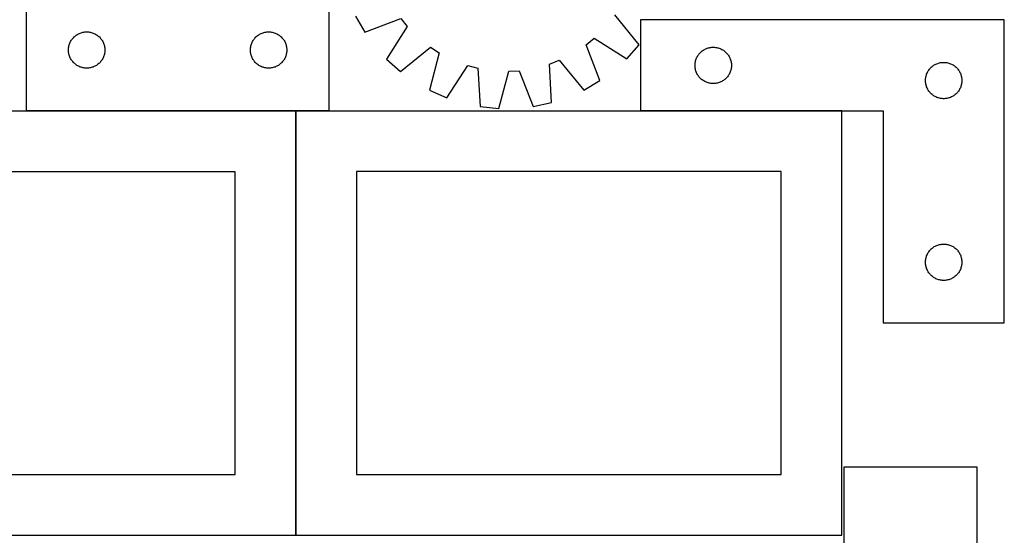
# Model space of a CAD drawing. Header units: millimetres. Extents: x 7 to 1493, y 7 to 2993.
# Tile 7 of 13: x 681 to 1493, y 1763 to 2188. Entities that reach past the tile are written whole.
import ezdxf

# ---------------------------------------------------------------- set-up
doc = ezdxf.new("R2010")
doc.units = ezdxf.units.MM
doc.layers.add('COMMON', color=5, linetype='CONTINUOUS', true_color=0x0000ff)
doc.layers.add('CUT', color=7, linetype='CONTINUOUS', true_color=0x000000)

msp = doc.modelspace()

# ---------------------------------------------------------------- linework, layer by layer
at = {"layer": 'COMMON'}
for p, q in [((909.153849, 1762.909713), (909.153849, 2112.823825)), ((1359.253849, 2113.009714), (1193.354845, 2113.009714))]:
    msp.add_line(p, q, dxfattribs=at)
at = {"layer": 'CUT'}
for p, q in [((936.72417, 2113.306215), (936.72417, 2413.306215)), ((686.72417, 2213.306215), (686.72417, 2113.306215)), ((1192.27664, 2167.548847), (1172.328659, 2192.26833)), ((958.246872, 2191.243375), (965.990712, 2177.948132)), ((965.990712, 2177.948132), (995.664602, 2189.281049)), ((995.664602, 2189.281049), (1001.086012, 2182.638182)), ((1493.354845, 2188.109714), (1193.354845, 2188.109714)), ((1193.354845, 2188.109714), (1193.354845, 2113.109714)), ((1493.354845, 1938.109714), (1493.354845, 2188.109714)), ((728.032853, 2175.53164), (728.673727, 2175.962849)), ((728.673727, 2175.962849), (729.335949, 2176.360494)), ((729.335949, 2176.360494), (730.017763, 2176.723522)), ((730.017763, 2176.723522), (730.717361, 2177.050969)), ((730.717361, 2177.050969), (731.432888, 2177.341968)), ((731.432888, 2177.341968), (732.162447, 2177.595746)), ((732.162447, 2177.595746), (732.904103, 2177.811631)), ((732.904103, 2177.811631), (733.655889, 2177.989051)), ((733.655889, 2177.989051), (734.415811, 2178.127534)), ((734.415811, 2178.127534), (735.181855, 2178.226713)), ((735.181855, 2178.226713), (735.951988, 2178.286327)), ((735.951988, 2178.286327), (736.72417, 2178.306215)), ((736.72417, 2178.306215), (737.496351, 2178.286327)), ((737.496351, 2178.286327), (738.266485, 2178.226713)), ((738.266485, 2178.226713), (739.032528, 2178.127534)), ((739.032528, 2178.127534), (739.792451, 2177.989051)), ((739.792451, 2177.989051), (740.544236, 2177.811631)), ((740.544236, 2177.811631), (741.285892, 2177.595746)), ((741.285892, 2177.595746), (742.015451, 2177.341968)), ((742.015451, 2177.341968), (742.730978, 2177.050969)), ((742.730978, 2177.050969), (743.430576, 2176.723522)), ((743.430576, 2176.723522), (744.112391, 2176.360494)), ((744.112391, 2176.360494), (744.774613, 2175.962849)), ((744.774613, 2175.962849), (745.415486, 2175.53164)), ((878.032853, 2175.53164), (878.673727, 2175.962849)), ((878.673727, 2175.962849), (879.335949, 2176.360494)), ((879.335949, 2176.360494), (880.017763, 2176.723522)), ((880.017763, 2176.723522), (880.717361, 2177.050969)), ((880.717361, 2177.050969), (881.432888, 2177.341968)), ((881.432888, 2177.341968), (882.162447, 2177.595746)), ((882.162447, 2177.595746), (882.904103, 2177.811631)), ((882.904103, 2177.811631), (883.655889, 2177.989051)), ((883.655889, 2177.989051), (884.415811, 2178.127534)), ((884.415811, 2178.127534), (885.181855, 2178.226713)), ((885.181855, 2178.226713), (885.951988, 2178.286327)), ((885.951988, 2178.286327), (886.72417, 2178.306215)), ((886.72417, 2178.306215), (887.496351, 2178.286327)), ((887.496351, 2178.286327), (888.266485, 2178.226713)), ((888.266485, 2178.226713), (889.032528, 2178.127534)), ((889.032528, 2178.127534), (889.792451, 2177.989051)), ((889.792451, 2177.989051), (890.544236, 2177.811631)), ((890.544236, 2177.811631), (891.285892, 2177.595746)), ((891.285892, 2177.595746), (892.015451, 2177.341968)), ((892.015451, 2177.341968), (892.730978, 2177.050969)), ((892.730978, 2177.050969), (893.430576, 2176.723522)), ((893.430576, 2176.723522), (894.112391, 2176.360494)), ((894.112391, 2176.360494), (894.774613, 2175.962849)), ((894.774613, 2175.962849), (895.415486, 2175.53164)), ((1001.086012, 2182.638182), (984.035334, 2155.838012)), ((722.321921, 2167.4985), (722.556831, 2168.234351)), ((722.556831, 2168.234351), (722.82931, 2168.957134)), ((722.82931, 2168.957134), (723.138636, 2169.664931)), ((723.138636, 2169.664931), (723.483988, 2170.355867)), ((723.483988, 2170.355867), (723.86445, 2171.028107)), ((723.86445, 2171.028107), (724.279014, 2171.679871)), ((724.279014, 2171.679871), (724.726581, 2172.30943)), ((724.726581, 2172.30943), (725.205963, 2172.915113)), ((725.205963, 2172.915113), (725.715889, 2173.495315)), ((725.715889, 2173.495315), (726.255007, 2174.048498)), ((726.255007, 2174.048498), (726.821888, 2174.573194)), ((726.821888, 2174.573194), (727.415027, 2175.068012)), ((727.415027, 2175.068012), (728.032853, 2175.53164)), ((745.415486, 2175.53164), (746.033312, 2175.068012)), ((746.033312, 2175.068012), (746.626451, 2174.573194)), ((746.626451, 2174.573194), (747.193332, 2174.048498)), ((747.193332, 2174.048498), (747.73245, 2173.495315)), ((747.73245, 2173.495315), (748.242376, 2172.915113)), ((748.242376, 2172.915113), (748.721758, 2172.30943)), ((748.721758, 2172.30943), (749.169325, 2171.679871)), ((749.169325, 2171.679871), (749.583889, 2171.028107)), ((749.583889, 2171.028107), (749.964352, 2170.355867)), ((749.964352, 2170.355867), (750.309704, 2169.664931)), ((750.309704, 2169.664931), (750.619029, 2168.957134)), ((750.619029, 2168.957134), (750.891508, 2168.234351)), ((750.891508, 2168.234351), (751.126418, 2167.4985)), ((872.321921, 2167.4985), (872.556831, 2168.234351)), ((872.556831, 2168.234351), (872.82931, 2168.957134)), ((872.82931, 2168.957134), (873.138636, 2169.664931)), ((873.138636, 2169.664931), (873.483988, 2170.355867)), ((873.483988, 2170.355867), (873.86445, 2171.028107)), ((873.86445, 2171.028107), (874.279014, 2171.679871)), ((874.279014, 2171.679871), (874.726581, 2172.30943)), ((874.726581, 2172.30943), (875.205963, 2172.915113)), ((875.205963, 2172.915113), (875.715889, 2173.495315)), ((875.715889, 2173.495315), (876.255007, 2174.048498)), ((876.255007, 2174.048498), (876.821888, 2174.573194)), ((876.821888, 2174.573194), (877.415027, 2175.068012)), ((877.415027, 2175.068012), (878.032853, 2175.53164)), ((895.415486, 2175.53164), (896.033312, 2175.068012)), ((896.033312, 2175.068012), (896.626451, 2174.573194)), ((896.626451, 2174.573194), (897.193332, 2174.048498)), ((897.193332, 2174.048498), (897.73245, 2173.495315)), ((897.73245, 2173.495315), (898.242376, 2172.915113)), ((898.242376, 2172.915113), (898.721758, 2172.30943)), ((898.721758, 2172.30943), (899.169325, 2171.679871)), ((899.169325, 2171.679871), (899.583889, 2171.028107)), ((899.583889, 2171.028107), (899.964352, 2170.355867)), ((899.964352, 2170.355867), (900.309704, 2169.664931)), ((900.309704, 2169.664931), (900.619029, 2168.957134)), ((900.619029, 2168.957134), (900.891508, 2168.234351)), ((900.891508, 2168.234351), (901.126418, 2167.4985)), ((1148.582053, 2167.704829), (1155.22492, 2173.126239)), ((1155.22492, 2173.126239), (1182.025091, 2156.075561)), ((721.729143, 2163.692434), (721.768907, 2164.463847)), ((721.729143, 2162.919997), (721.729143, 2163.692434)), ((721.768907, 2162.148583), (721.729143, 2162.919997)), ((721.768907, 2164.463847), (721.848329, 2165.232191)), ((721.848329, 2161.38024), (721.768907, 2162.148583)), ((721.848329, 2165.232191), (721.9672, 2165.995427)), ((721.9672, 2160.617004), (721.848329, 2161.38024)), ((721.9672, 2165.995427), (722.125204, 2166.751531)), ((722.125204, 2159.860899), (721.9672, 2160.617004)), ((722.125204, 2166.751531), (722.321921, 2167.4985)), ((722.321921, 2159.113931), (722.125204, 2159.860899)), ((751.126418, 2167.4985), (751.323135, 2166.751531)), ((751.323135, 2159.860899), (751.126418, 2159.113931)), ((751.323135, 2166.751531), (751.481139, 2165.995427)), ((751.481139, 2160.617004), (751.323135, 2159.860899)), ((751.481139, 2165.995427), (751.60001, 2165.232191)), ((751.60001, 2161.38024), (751.481139, 2160.617004)), ((751.60001, 2165.232191), (751.679432, 2164.463847)), ((751.679432, 2162.148583), (751.60001, 2161.38024)), ((751.679432, 2164.463847), (751.719197, 2163.692434)), ((751.719197, 2162.919997), (751.679432, 2162.148583)), ((751.719197, 2163.692434), (751.719197, 2162.919997)), ((871.729143, 2163.692434), (871.768907, 2164.463847)), ((871.729143, 2162.919997), (871.729143, 2163.692434)), ((871.768907, 2162.148583), (871.729143, 2162.919997)), ((871.768907, 2164.463847), (871.848329, 2165.232191)), ((871.848329, 2161.38024), (871.768907, 2162.148583)), ((871.848329, 2165.232191), (871.9672, 2165.995427)), ((871.9672, 2160.617004), (871.848329, 2161.38024)), ((871.9672, 2165.995427), (872.125204, 2166.751531)), ((872.125204, 2159.860899), (871.9672, 2160.617004)), ((872.125204, 2166.751531), (872.321921, 2167.4985)), ((872.321921, 2159.113931), (872.125204, 2159.860899)), ((901.126418, 2167.4985), (901.323135, 2166.751531)), ((901.323135, 2159.860899), (901.126418, 2159.113931)), ((901.323135, 2166.751531), (901.481139, 2165.995427)), ((901.481139, 2160.617004), (901.323135, 2159.860899)), ((901.481139, 2165.995427), (901.60001, 2165.232191)), ((901.60001, 2161.38024), (901.481139, 2160.617004)), ((901.60001, 2165.232191), (901.679432, 2164.463847)), ((901.679432, 2162.148583), (901.60001, 2161.38024)), ((901.679432, 2164.463847), (901.719197, 2163.692434)), ((901.719197, 2162.919997), (901.679432, 2162.148583)), ((901.719197, 2163.692434), (901.719197, 2162.919997)), ((995.50862, 2145.586462), (1020.228103, 2165.534443)), ((1027.436929, 2160.892009), (1019.502479, 2130.134583)), ((1020.228103, 2165.534443), (1027.436929, 2160.892009)), ((1159.91497, 2138.030939), (1148.582053, 2167.704829)), ((1182.025091, 2156.075561), (1192.27664, 2167.548847)), ((1241.12942, 2159.301031), (1241.593048, 2159.918856)), ((1241.593048, 2159.918856), (1242.087866, 2160.511996)), ((1242.087866, 2160.511996), (1242.612562, 2161.078876)), ((1242.612562, 2161.078876), (1243.165745, 2161.617995)), ((1243.165745, 2161.617995), (1243.745947, 2162.127921)), ((1243.745947, 2162.127921), (1244.351631, 2162.607303)), ((1244.351631, 2162.607303), (1244.981189, 2163.054869)), ((1244.981189, 2163.054869), (1245.632953, 2163.469433)), ((1245.632953, 2163.469433), (1246.305194, 2163.849896)), ((1246.305194, 2163.849896), (1246.996129, 2164.195248)), ((1246.996129, 2164.195248), (1247.703926, 2164.504574)), ((1247.703926, 2164.504574), (1248.426709, 2164.777052)), ((1248.426709, 2164.777052), (1249.16256, 2165.011962)), ((1249.16256, 2165.011962), (1249.909529, 2165.20868)), ((1249.909529, 2165.20868), (1250.665633, 2165.366683)), ((1250.665633, 2165.366683), (1251.428869, 2165.485554)), ((1251.428869, 2165.485554), (1252.197213, 2165.564977)), ((1252.197213, 2165.564977), (1252.968626, 2165.604741)), ((1252.968626, 2165.604741), (1253.741063, 2165.604741)), ((1253.741063, 2165.604741), (1254.512477, 2165.564977)), ((1254.512477, 2165.564977), (1255.28082, 2165.485554)), ((1255.28082, 2165.485554), (1256.044056, 2165.366683)), ((1256.044056, 2165.366683), (1256.800161, 2165.20868)), ((1256.800161, 2165.20868), (1257.547129, 2165.011962)), ((1257.547129, 2165.011962), (1258.28298, 2164.777052)), ((1258.28298, 2164.777052), (1259.005763, 2164.504574)), ((1259.005763, 2164.504574), (1259.713561, 2164.195248)), ((1259.713561, 2164.195248), (1260.404496, 2163.849896)), ((1260.404496, 2163.849896), (1261.076737, 2163.469433)), ((1261.076737, 2163.469433), (1261.728501, 2163.054869)), ((1261.728501, 2163.054869), (1262.358059, 2162.607303)), ((1262.358059, 2162.607303), (1262.963742, 2162.127921)), ((1262.963742, 2162.127921), (1263.543945, 2161.617995)), ((1263.543945, 2161.617995), (1264.097128, 2161.078876)), ((1264.097128, 2161.078876), (1264.621824, 2160.511996)), ((1264.621824, 2160.511996), (1265.116642, 2159.918856)), ((1265.116642, 2159.918856), (1265.58027, 2159.301031)), ((722.556831, 2158.37808), (722.321921, 2159.113931)), ((722.82931, 2157.655297), (722.556831, 2158.37808)), ((723.138636, 2156.9475), (722.82931, 2157.655297)), ((723.483988, 2156.256564), (723.138636, 2156.9475)), ((723.86445, 2155.584323), (723.483988, 2156.256564)), ((724.279014, 2154.93256), (723.86445, 2155.584323)), ((724.726581, 2154.303001), (724.279014, 2154.93256)), ((725.205963, 2153.697318), (724.726581, 2154.303001)), ((725.715889, 2153.117115), (725.205963, 2153.697318)), ((726.255007, 2152.563933), (725.715889, 2153.117115)), ((726.821888, 2152.039236), (726.255007, 2152.563933)), ((727.415027, 2151.544418), (726.821888, 2152.039236)), ((728.032853, 2151.08079), (727.415027, 2151.544418)), ((746.033312, 2151.544418), (745.415486, 2151.08079)), ((746.626451, 2152.039236), (746.033312, 2151.544418)), ((747.193332, 2152.563933), (746.626451, 2152.039236)), ((747.73245, 2153.117115), (747.193332, 2152.563933)), ((748.242376, 2153.697318), (747.73245, 2153.117115)), ((748.721758, 2154.303001), (748.242376, 2153.697318)), ((749.169325, 2154.93256), (748.721758, 2154.303001)), ((749.583889, 2155.584323), (749.169325, 2154.93256)), ((749.964352, 2156.256564), (749.583889, 2155.584323)), ((750.309704, 2156.9475), (749.964352, 2156.256564)), ((750.619029, 2157.655297), (750.309704, 2156.9475)), ((750.891508, 2158.37808), (750.619029, 2157.655297)), ((751.126418, 2159.113931), (750.891508, 2158.37808)), ((872.556831, 2158.37808), (872.321921, 2159.113931)), ((872.82931, 2157.655297), (872.556831, 2158.37808)), ((873.138636, 2156.9475), (872.82931, 2157.655297)), ((873.483988, 2156.256564), (873.138636, 2156.9475)), ((873.86445, 2155.584323), (873.483988, 2156.256564)), ((874.279014, 2154.93256), (873.86445, 2155.584323)), ((874.726581, 2154.303001), (874.279014, 2154.93256)), ((875.205963, 2153.697318), (874.726581, 2154.303001)), ((875.715889, 2153.117115), (875.205963, 2153.697318)), ((876.255007, 2152.563933), (875.715889, 2153.117115)), ((876.821888, 2152.039236), (876.255007, 2152.563933)), ((877.415027, 2151.544418), (876.821888, 2152.039236)), ((878.032853, 2151.08079), (877.415027, 2151.544418)), ((896.033312, 2151.544418), (895.415486, 2151.08079)), ((896.626451, 2152.039236), (896.033312, 2151.544418)), ((897.193332, 2152.563933), (896.626451, 2152.039236)), ((897.73245, 2153.117115), (897.193332, 2152.563933)), ((898.242376, 2153.697318), (897.73245, 2153.117115)), ((898.721758, 2154.303001), (898.242376, 2153.697318)), ((899.169325, 2154.93256), (898.721758, 2154.303001)), ((899.583889, 2155.584323), (899.169325, 2154.93256)), ((899.964352, 2156.256564), (899.583889, 2155.584323)), ((900.309704, 2156.9475), (899.964352, 2156.256564)), ((900.619029, 2157.655297), (900.309704, 2156.9475)), ((900.891508, 2158.37808), (900.619029, 2157.655297)), ((901.126418, 2159.113931), (900.891508, 2158.37808)), ((984.035334, 2155.838012), (995.50862, 2145.586462)), ((1118.407149, 2151.681657), (1126.400199, 2154.784966)), ((1120.015658, 2119.958047), (1118.407149, 2151.681657)), ((1126.400199, 2154.784966), (1146.619727, 2130.287099)), ((1238.374733, 2151.381895), (1238.434347, 2152.152029)), ((1238.434347, 2152.152029), (1238.533526, 2152.918073)), ((1238.533526, 2152.918073), (1238.672009, 2153.677995)), ((1238.672009, 2153.677995), (1238.849429, 2154.429781)), ((1238.849429, 2154.429781), (1239.065314, 2155.171437)), ((1239.065314, 2155.171437), (1239.319092, 2155.900995)), ((1239.319092, 2155.900995), (1239.610091, 2156.616523)), ((1239.610091, 2156.616523), (1239.937539, 2157.316121)), ((1239.937539, 2157.316121), (1240.300566, 2157.997935)), ((1240.300566, 2157.997935), (1240.698211, 2158.660157)), ((1240.698211, 2158.660157), (1241.12942, 2159.301031)), ((1265.58027, 2159.301031), (1266.011478, 2158.660157)), ((1266.011478, 2158.660157), (1266.409123, 2157.997935)), ((1266.409123, 2157.997935), (1266.772151, 2157.316121)), ((1266.772151, 2157.316121), (1267.099598, 2156.616523)), ((1267.099598, 2156.616523), (1267.390597, 2155.900995)), ((1267.390597, 2155.900995), (1267.644375, 2155.171437)), ((1267.644375, 2155.171437), (1267.860261, 2154.429781)), ((1267.860261, 2154.429781), (1268.03768, 2153.677995)), ((1268.03768, 2153.677995), (1268.176163, 2152.918073)), ((1268.176163, 2152.918073), (1268.275343, 2152.152029)), ((1268.275343, 2152.152029), (1268.334956, 2151.381895)), ((1436.305194, 2151.349896), (1436.996129, 2151.695248)), ((1436.996129, 2151.695248), (1437.703926, 2152.004574)), ((1437.703926, 2152.004574), (1438.426709, 2152.277052)), ((1438.426709, 2152.277052), (1439.16256, 2152.511962)), ((1439.16256, 2152.511962), (1439.909529, 2152.70868)), ((1439.909529, 2152.70868), (1440.665633, 2152.866683)), ((1440.665633, 2152.866683), (1441.428869, 2152.985554)), ((1441.428869, 2152.985554), (1442.197213, 2153.064977)), ((1442.197213, 2153.064977), (1442.968626, 2153.104741)), ((1442.968626, 2153.104741), (1443.741063, 2153.104741)), ((1443.741063, 2153.104741), (1444.512477, 2153.064977)), ((1444.512477, 2153.064977), (1445.28082, 2152.985554)), ((1445.28082, 2152.985554), (1446.044056, 2152.866683)), ((1446.044056, 2152.866683), (1446.800161, 2152.70868)), ((1446.800161, 2152.70868), (1447.547129, 2152.511962)), ((1447.547129, 2152.511962), (1448.28298, 2152.277052)), ((1448.28298, 2152.277052), (1449.005763, 2152.004574)), ((1449.005763, 2152.004574), (1449.713561, 2151.695248)), ((1449.713561, 2151.695248), (1450.404496, 2151.349896)), ((728.673727, 2150.649582), (728.032853, 2151.08079)), ((729.335949, 2150.251937), (728.673727, 2150.649582)), ((730.017763, 2149.888909), (729.335949, 2150.251937)), ((730.717361, 2149.561462), (730.017763, 2149.888909)), ((731.432888, 2149.270463), (730.717361, 2149.561462)), ((732.162447, 2149.016685), (731.432888, 2149.270463)), ((732.904103, 2148.800799), (732.162447, 2149.016685)), ((733.655889, 2148.62338), (732.904103, 2148.800799)), ((734.415811, 2148.484897), (733.655889, 2148.62338)), ((735.181855, 2148.385717), (734.415811, 2148.484897)), ((735.951988, 2148.326104), (735.181855, 2148.385717)), ((736.72417, 2148.306215), (735.951988, 2148.326104)), ((737.496351, 2148.326104), (736.72417, 2148.306215)), ((738.266485, 2148.385717), (737.496351, 2148.326104)), ((739.032528, 2148.484897), (738.266485, 2148.385717)), ((739.792451, 2148.62338), (739.032528, 2148.484897)), ((740.544236, 2148.800799), (739.792451, 2148.62338)), ((741.285892, 2149.016685), (740.544236, 2148.800799)), ((742.015451, 2149.270463), (741.285892, 2149.016685)), ((742.730978, 2149.561462), (742.015451, 2149.270463)), ((743.430576, 2149.888909), (742.730978, 2149.561462)), ((744.112391, 2150.251937), (743.430576, 2149.888909)), ((744.774613, 2150.649582), (744.112391, 2150.251937)), ((745.415486, 2151.08079), (744.774613, 2150.649582)), ((878.673727, 2150.649582), (878.032853, 2151.08079)), ((879.335949, 2150.251937), (878.673727, 2150.649582)), ((880.017763, 2149.888909), (879.335949, 2150.251937)), ((880.717361, 2149.561462), (880.017763, 2149.888909)), ((881.432888, 2149.270463), (880.717361, 2149.561462)), ((882.162447, 2149.016685), (881.432888, 2149.270463)), ((882.904103, 2148.800799), (882.162447, 2149.016685)), ((883.655889, 2148.62338), (882.904103, 2148.800799)), ((884.415811, 2148.484897), (883.655889, 2148.62338)), ((885.181855, 2148.385717), (884.415811, 2148.484897)), ((885.951988, 2148.326104), (885.181855, 2148.385717)), ((886.72417, 2148.306215), (885.951988, 2148.326104)), ((887.496351, 2148.326104), (886.72417, 2148.306215)), ((888.266485, 2148.385717), (887.496351, 2148.326104)), ((889.032528, 2148.484897), (888.266485, 2148.385717)), ((889.792451, 2148.62338), (889.032528, 2148.484897)), ((890.544236, 2148.800799), (889.792451, 2148.62338)), ((891.285892, 2149.016685), (890.544236, 2148.800799)), ((892.015451, 2149.270463), (891.285892, 2149.016685)), ((892.730978, 2149.561462), (892.015451, 2149.270463)), ((893.430576, 2149.888909), (892.730978, 2149.561462)), ((894.112391, 2150.251937), (893.430576, 2149.888909)), ((894.774613, 2150.649582), (894.112391, 2150.251937)), ((895.415486, 2151.08079), (894.774613, 2150.649582)), ((1033.582125, 2123.93022), (1050.927484, 2150.540618)), ((1050.927484, 2150.540618), (1059.218077, 2148.35305)), ((1059.218077, 2148.35305), (1061.176533, 2116.64912)), ((1076.484326, 2115.09927), (1084.757678, 2145.767273)), ((1084.757678, 2145.767273), (1093.318496, 2146.248706)), ((1093.318496, 2146.248706), (1104.978152, 2116.701673)), ((1238.354845, 2150.609714), (1238.374733, 2151.381895)), ((1238.374733, 2149.837533), (1238.354845, 2150.609714)), ((1238.434347, 2149.067399), (1238.374733, 2149.837533)), ((1238.533526, 2148.301355), (1238.434347, 2149.067399)), ((1238.672009, 2147.541433), (1238.533526, 2148.301355)), ((1238.849429, 2146.789647), (1238.672009, 2147.541433)), ((1239.065314, 2146.047992), (1238.849429, 2146.789647)), ((1239.319092, 2145.318433), (1239.065314, 2146.047992)), ((1239.610091, 2144.602905), (1239.319092, 2145.318433)), ((1239.937539, 2143.903307), (1239.610091, 2144.602905)), ((1240.300566, 2143.221493), (1239.937539, 2143.903307)), ((1266.772151, 2143.903307), (1266.409123, 2143.221493)), ((1267.099598, 2144.602905), (1266.772151, 2143.903307)), ((1267.390597, 2145.318433), (1267.099598, 2144.602905)), ((1267.644375, 2146.047992), (1267.390597, 2145.318433)), ((1267.860261, 2146.789647), (1267.644375, 2146.047992)), ((1268.03768, 2147.541433), (1267.860261, 2146.789647)), ((1268.176163, 2148.301355), (1268.03768, 2147.541433)), ((1268.275343, 2149.067399), (1268.176163, 2148.301355)), ((1268.334956, 2149.837533), (1268.275343, 2149.067399)), ((1268.334956, 2151.381895), (1268.354845, 2150.609714)), ((1268.354845, 2150.609714), (1268.334956, 2149.837533)), ((1429.065314, 2142.671437), (1429.319092, 2143.400995)), ((1429.319092, 2143.400995), (1429.610091, 2144.116523)), ((1429.610091, 2144.116523), (1429.937539, 2144.816121)), ((1429.937539, 2144.816121), (1430.300566, 2145.497935)), ((1430.300566, 2145.497935), (1430.698211, 2146.160157)), ((1430.698211, 2146.160157), (1431.12942, 2146.801031)), ((1431.12942, 2146.801031), (1431.593048, 2147.418856)), ((1431.593048, 2147.418856), (1432.087866, 2148.011996)), ((1432.087866, 2148.011996), (1432.612562, 2148.578876)), ((1432.612562, 2148.578876), (1433.165745, 2149.117995)), ((1433.165745, 2149.117995), (1433.745947, 2149.627921)), ((1433.745947, 2149.627921), (1434.351631, 2150.107303)), ((1434.351631, 2150.107303), (1434.981189, 2150.554869)), ((1434.981189, 2150.554869), (1435.632953, 2150.969433)), ((1435.632953, 2150.969433), (1436.305194, 2151.349896)), ((1450.404496, 2151.349896), (1451.076737, 2150.969433)), ((1451.076737, 2150.969433), (1451.728501, 2150.554869)), ((1451.728501, 2150.554869), (1452.358059, 2150.107303)), ((1452.358059, 2150.107303), (1452.963742, 2149.627921)), ((1452.963742, 2149.627921), (1453.543945, 2149.117995)), ((1453.543945, 2149.117995), (1454.097128, 2148.578876)), ((1454.097128, 2148.578876), (1454.621824, 2148.011996)), ((1454.621824, 2148.011996), (1455.116642, 2147.418856)), ((1455.116642, 2147.418856), (1455.58027, 2146.801031)), ((1455.58027, 2146.801031), (1456.011478, 2146.160157)), ((1456.011478, 2146.160157), (1456.409123, 2145.497935)), ((1456.409123, 2145.497935), (1456.772151, 2144.816121)), ((1456.772151, 2144.816121), (1457.099598, 2144.116523)), ((1457.099598, 2144.116523), (1457.390597, 2143.400995)), ((1457.390597, 2143.400995), (1457.644375, 2142.671437)), ((1146.619727, 2130.287099), (1159.91497, 2138.030939)), ((1240.698211, 2142.559271), (1240.300566, 2143.221493)), ((1241.12942, 2141.918398), (1240.698211, 2142.559271)), ((1241.593048, 2141.300572), (1241.12942, 2141.918398)), ((1242.087866, 2140.707432), (1241.593048, 2141.300572)), ((1242.612562, 2140.140552), (1242.087866, 2140.707432)), ((1243.165745, 2139.601434), (1242.612562, 2140.140552)), ((1243.745947, 2139.091507), (1243.165745, 2139.601434)), ((1244.351631, 2138.612125), (1243.745947, 2139.091507)), ((1244.981189, 2138.164559), (1244.351631, 2138.612125)), ((1245.632953, 2137.749995), (1244.981189, 2138.164559)), ((1246.305194, 2137.369532), (1245.632953, 2137.749995)), ((1246.996129, 2137.02418), (1246.305194, 2137.369532)), ((1247.703926, 2136.714855), (1246.996129, 2137.02418)), ((1248.426709, 2136.442376), (1247.703926, 2136.714855)), ((1249.16256, 2136.207466), (1248.426709, 2136.442376)), ((1249.909529, 2136.010748), (1249.16256, 2136.207466)), ((1250.665633, 2135.852745), (1249.909529, 2136.010748)), ((1251.428869, 2135.733874), (1250.665633, 2135.852745)), ((1252.197213, 2135.654451), (1251.428869, 2135.733874)), ((1252.968626, 2135.614687), (1252.197213, 2135.654451)), ((1253.741063, 2135.614687), (1252.968626, 2135.614687)), ((1254.512477, 2135.654451), (1253.741063, 2135.614687)), ((1255.28082, 2135.733874), (1254.512477, 2135.654451)), ((1256.044056, 2135.852745), (1255.28082, 2135.733874)), ((1256.800161, 2136.010748), (1256.044056, 2135.852745)), ((1257.547129, 2136.207466), (1256.800161, 2136.010748)), ((1258.28298, 2136.442376), (1257.547129, 2136.207466)), ((1259.005763, 2136.714855), (1258.28298, 2136.442376)), ((1259.713561, 2137.02418), (1259.005763, 2136.714855)), ((1260.404496, 2137.369532), (1259.713561, 2137.02418)), ((1261.076737, 2137.749995), (1260.404496, 2137.369532)), ((1261.728501, 2138.164559), (1261.076737, 2137.749995)), ((1262.358059, 2138.612125), (1261.728501, 2138.164559)), ((1262.963742, 2139.091507), (1262.358059, 2138.612125)), ((1263.543945, 2139.601434), (1262.963742, 2139.091507)), ((1264.097128, 2140.140552), (1263.543945, 2139.601434)), ((1264.621824, 2140.707432), (1264.097128, 2140.140552)), ((1265.116642, 2141.300572), (1264.621824, 2140.707432)), ((1265.58027, 2141.918398), (1265.116642, 2141.300572)), ((1266.011478, 2142.559271), (1265.58027, 2141.918398)), ((1266.409123, 2143.221493), (1266.011478, 2142.559271)), ((1428.354845, 2138.109714), (1428.374733, 2138.881895)), ((1428.374733, 2137.337533), (1428.354845, 2138.109714)), ((1428.374733, 2138.881895), (1428.434347, 2139.652029)), ((1428.434347, 2136.567399), (1428.374733, 2137.337533)), ((1428.434347, 2139.652029), (1428.533526, 2140.418073)), ((1428.533526, 2135.801355), (1428.434347, 2136.567399)), ((1428.533526, 2140.418073), (1428.672009, 2141.177995)), ((1428.672009, 2135.041433), (1428.533526, 2135.801355)), ((1428.672009, 2141.177995), (1428.849429, 2141.929781)), ((1428.849429, 2141.929781), (1429.065314, 2142.671437)), ((1457.644375, 2142.671437), (1457.860261, 2141.929781)), ((1457.860261, 2141.929781), (1458.03768, 2141.177995)), ((1458.03768, 2141.177995), (1458.176163, 2140.418073)), ((1458.176163, 2135.801355), (1458.03768, 2135.041433)), ((1458.176163, 2140.418073), (1458.275343, 2139.652029)), ((1458.275343, 2136.567399), (1458.176163, 2135.801355)), ((1458.275343, 2139.652029), (1458.334956, 2138.881895)), ((1458.334956, 2137.337533), (1458.275343, 2136.567399)), ((1458.334956, 2138.881895), (1458.354845, 2138.109714)), ((1458.354845, 2138.109714), (1458.334956, 2137.337533)), ((1019.502479, 2130.134583), (1033.582125, 2123.93022)), ((1428.849429, 2134.289647), (1428.672009, 2135.041433)), ((1429.065314, 2133.547992), (1428.849429, 2134.289647)), ((1429.319092, 2132.818433), (1429.065314, 2133.547992)), ((1429.610091, 2132.102905), (1429.319092, 2132.818433)), ((1429.937539, 2131.403307), (1429.610091, 2132.102905)), ((1430.300566, 2130.721493), (1429.937539, 2131.403307)), ((1430.698211, 2130.059271), (1430.300566, 2130.721493)), ((1431.12942, 2129.418398), (1430.698211, 2130.059271)), ((1431.593048, 2128.800572), (1431.12942, 2129.418398)), ((1432.087866, 2128.207432), (1431.593048, 2128.800572)), ((1432.612562, 2127.640552), (1432.087866, 2128.207432)), ((1433.165745, 2127.101434), (1432.612562, 2127.640552)), ((1454.097128, 2127.640552), (1453.543945, 2127.101434)), ((1454.621824, 2128.207432), (1454.097128, 2127.640552)), ((1455.116642, 2128.800572), (1454.621824, 2128.207432)), ((1455.58027, 2129.418398), (1455.116642, 2128.800572)), ((1456.011478, 2130.059271), (1455.58027, 2129.418398)), ((1456.409123, 2130.721493), (1456.011478, 2130.059271)), ((1456.772151, 2131.403307), (1456.409123, 2130.721493)), ((1457.099598, 2132.102905), (1456.772151, 2131.403307)), ((1457.390597, 2132.818433), (1457.099598, 2132.102905)), ((1457.644375, 2133.547992), (1457.390597, 2132.818433)), ((1457.860261, 2134.289647), (1457.644375, 2133.547992)), ((1458.03768, 2135.041433), (1457.860261, 2134.289647)), ((1104.978152, 2116.701673), (1120.015658, 2119.958047)), ((1433.745947, 2126.591507), (1433.165745, 2127.101434)), ((1434.351631, 2126.112125), (1433.745947, 2126.591507)), ((1434.981189, 2125.664559), (1434.351631, 2126.112125)), ((1435.632953, 2125.249995), (1434.981189, 2125.664559)), ((1436.305194, 2124.869532), (1435.632953, 2125.249995)), ((1436.996129, 2124.52418), (1436.305194, 2124.869532)), ((1437.703926, 2124.214855), (1436.996129, 2124.52418)), ((1438.426709, 2123.942376), (1437.703926, 2124.214855)), ((1439.16256, 2123.707466), (1438.426709, 2123.942376)), ((1439.909529, 2123.510748), (1439.16256, 2123.707466)), ((1440.665633, 2123.352745), (1439.909529, 2123.510748)), ((1441.428869, 2123.233874), (1440.665633, 2123.352745)), ((1442.197213, 2123.154451), (1441.428869, 2123.233874)), ((1442.968626, 2123.114687), (1442.197213, 2123.154451)), ((1443.741063, 2123.114687), (1442.968626, 2123.114687)), ((1444.512477, 2123.154451), (1443.741063, 2123.114687)), ((1445.28082, 2123.233874), (1444.512477, 2123.154451)), ((1446.044056, 2123.352745), (1445.28082, 2123.233874)), ((1446.800161, 2123.510748), (1446.044056, 2123.352745)), ((1447.547129, 2123.707466), (1446.800161, 2123.510748)), ((1448.28298, 2123.942376), (1447.547129, 2123.707466)), ((1449.005763, 2124.214855), (1448.28298, 2123.942376)), ((1449.713561, 2124.52418), (1449.005763, 2124.214855)), ((1450.404496, 2124.869532), (1449.713561, 2124.52418)), ((1451.076737, 2125.249995), (1450.404496, 2124.869532)), ((1451.728501, 2125.664559), (1451.076737, 2125.249995)), ((1452.358059, 2126.112125), (1451.728501, 2125.664559)), ((1452.963742, 2126.591507), (1452.358059, 2126.112125)), ((1453.543945, 2127.101434), (1452.963742, 2126.591507)), ((909.053848, 2112.823825), (459.053848, 2112.823825)), ((686.72417, 2113.306215), (936.72417, 2113.306215)), ((909.053848, 1762.823825), (909.053848, 2112.823825)), ((1359.253849, 2112.909713), (909.253849, 2112.909713)), ((909.253849, 2112.909713), (909.253849, 1762.909713)), ((1061.176533, 2116.64912), (1076.484326, 2115.09927)), ((1193.354845, 2113.109714), (1393.354845, 2113.109714)), ((1359.253849, 1762.909713), (1359.253849, 2112.909713)), ((1393.354845, 2113.109714), (1393.354845, 1938.109714)), ((859.053848, 2062.823825), (509.053848, 2062.823825)), ((859.053848, 1812.823825), (859.053848, 2062.823825)), ((1309.253849, 2062.909713), (959.253849, 2062.909713)), ((959.253849, 2062.909713), (959.253849, 1812.909713)), ((1309.253849, 1812.909713), (1309.253849, 2062.909713)), ((1431.12942, 1996.801031), (1431.593048, 1997.418856)), ((1431.593048, 1997.418856), (1432.087866, 1998.011996)), ((1432.087866, 1998.011996), (1432.612562, 1998.578876)), ((1432.612562, 1998.578876), (1433.165745, 1999.117995)), ((1433.165745, 1999.117995), (1433.745947, 1999.627921)), ((1433.745947, 1999.627921), (1434.351631, 2000.107303)), ((1434.351631, 2000.107303), (1434.981189, 2000.554869)), ((1434.981189, 2000.554869), (1435.632953, 2000.969433)), ((1435.632953, 2000.969433), (1436.305194, 2001.349896)), ((1436.305194, 2001.349896), (1436.996129, 2001.695248)), ((1436.996129, 2001.695248), (1437.703926, 2002.004574)), ((1437.703926, 2002.004574), (1438.426709, 2002.277052)), ((1438.426709, 2002.277052), (1439.16256, 2002.511962)), ((1439.16256, 2002.511962), (1439.909529, 2002.70868)), ((1439.909529, 2002.70868), (1440.665633, 2002.866683)), ((1440.665633, 2002.866683), (1441.428869, 2002.985554)), ((1441.428869, 2002.985554), (1442.197213, 2003.064977)), ((1442.197213, 2003.064977), (1442.968626, 2003.104741)), ((1442.968626, 2003.104741), (1443.741063, 2003.104741)), ((1443.741063, 2003.104741), (1444.512477, 2003.064977)), ((1444.512477, 2003.064977), (1445.28082, 2002.985554)), ((1445.28082, 2002.985554), (1446.044056, 2002.866683)), ((1446.044056, 2002.866683), (1446.800161, 2002.70868)), ((1446.800161, 2002.70868), (1447.547129, 2002.511962)), ((1447.547129, 2002.511962), (1448.28298, 2002.277052)), ((1448.28298, 2002.277052), (1449.005763, 2002.004574)), ((1449.005763, 2002.004574), (1449.713561, 2001.695248)), ((1449.713561, 2001.695248), (1450.404496, 2001.349896)), ((1450.404496, 2001.349896), (1451.076737, 2000.969433)), ((1451.076737, 2000.969433), (1451.728501, 2000.554869)), ((1451.728501, 2000.554869), (1452.358059, 2000.107303)), ((1452.358059, 2000.107303), (1452.963742, 1999.627921)), ((1452.963742, 1999.627921), (1453.543945, 1999.117995)), ((1453.543945, 1999.117995), (1454.097128, 1998.578876)), ((1454.097128, 1998.578876), (1454.621824, 1998.011996)), ((1454.621824, 1998.011996), (1455.116642, 1997.418856)), ((1455.116642, 1997.418856), (1455.58027, 1996.801031)), ((1428.374733, 1988.881895), (1428.434347, 1989.652029)), ((1428.434347, 1989.652029), (1428.533526, 1990.418073)), ((1428.533526, 1990.418073), (1428.672009, 1991.177995)), ((1428.672009, 1991.177995), (1428.849429, 1991.929781)), ((1428.849429, 1991.929781), (1429.065314, 1992.671437)), ((1429.065314, 1992.671437), (1429.319092, 1993.400995)), ((1429.319092, 1993.400995), (1429.610091, 1994.116523)), ((1429.610091, 1994.116523), (1429.937539, 1994.816121)), ((1429.937539, 1994.816121), (1430.300566, 1995.497935)), ((1430.300566, 1995.497935), (1430.698211, 1996.160157)), ((1430.698211, 1996.160157), (1431.12942, 1996.801031)), ((1455.58027, 1996.801031), (1456.011478, 1996.160157)), ((1456.011478, 1996.160157), (1456.409123, 1995.497935)), ((1456.409123, 1995.497935), (1456.772151, 1994.816121)), ((1456.772151, 1994.816121), (1457.099598, 1994.116523)), ((1457.099598, 1994.116523), (1457.390597, 1993.400995)), ((1457.390597, 1993.400995), (1457.644375, 1992.671437)), ((1457.644375, 1992.671437), (1457.860261, 1991.929781)), ((1457.860261, 1991.929781), (1458.03768, 1991.177995)), ((1458.03768, 1991.177995), (1458.176163, 1990.418073)), ((1458.176163, 1990.418073), (1458.275343, 1989.652029)), ((1458.275343, 1989.652029), (1458.334956, 1988.881895)), ((1428.354845, 1988.109714), (1428.374733, 1988.881895)), ((1428.374733, 1987.337533), (1428.354845, 1988.109714)), ((1428.434347, 1986.567399), (1428.374733, 1987.337533)), ((1428.533526, 1985.801355), (1428.434347, 1986.567399)), ((1428.672009, 1985.041433), (1428.533526, 1985.801355)), ((1428.849429, 1984.289647), (1428.672009, 1985.041433)), ((1429.065314, 1983.547992), (1428.849429, 1984.289647)), ((1429.319092, 1982.818433), (1429.065314, 1983.547992)), ((1429.610091, 1982.102905), (1429.319092, 1982.818433)), ((1429.937539, 1981.403307), (1429.610091, 1982.102905)), ((1430.300566, 1980.721493), (1429.937539, 1981.403307)), ((1456.772151, 1981.403307), (1456.409123, 1980.721493)), ((1457.099598, 1982.102905), (1456.772151, 1981.403307)), ((1457.390597, 1982.818433), (1457.099598, 1982.102905)), ((1457.644375, 1983.547992), (1457.390597, 1982.818433)), ((1457.860261, 1984.289647), (1457.644375, 1983.547992)), ((1458.03768, 1985.041433), (1457.860261, 1984.289647)), ((1458.176163, 1985.801355), (1458.03768, 1985.041433)), ((1458.275343, 1986.567399), (1458.176163, 1985.801355)), ((1458.334956, 1987.337533), (1458.275343, 1986.567399)), ((1458.334956, 1988.881895), (1458.354845, 1988.109714)), ((1458.354845, 1988.109714), (1458.334956, 1987.337533)), ((1430.698211, 1980.059271), (1430.300566, 1980.721493)), ((1431.12942, 1979.418398), (1430.698211, 1980.059271)), ((1431.593048, 1978.800572), (1431.12942, 1979.418398)), ((1432.087866, 1978.207432), (1431.593048, 1978.800572)), ((1432.612562, 1977.640552), (1432.087866, 1978.207432)), ((1433.165745, 1977.101434), (1432.612562, 1977.640552)), ((1433.745947, 1976.591507), (1433.165745, 1977.101434)), ((1434.351631, 1976.112125), (1433.745947, 1976.591507)), ((1434.981189, 1975.664559), (1434.351631, 1976.112125)), ((1435.632953, 1975.249995), (1434.981189, 1975.664559)), ((1436.305194, 1974.869532), (1435.632953, 1975.249995)), ((1436.996129, 1974.52418), (1436.305194, 1974.869532)), ((1437.703926, 1974.214855), (1436.996129, 1974.52418)), ((1438.426709, 1973.942376), (1437.703926, 1974.214855)), ((1439.16256, 1973.707466), (1438.426709, 1973.942376)), ((1439.909529, 1973.510748), (1439.16256, 1973.707466)), ((1440.665633, 1973.352745), (1439.909529, 1973.510748)), ((1441.428869, 1973.233874), (1440.665633, 1973.352745)), ((1442.197213, 1973.154451), (1441.428869, 1973.233874)), ((1442.968626, 1973.114687), (1442.197213, 1973.154451)), ((1443.741063, 1973.114687), (1442.968626, 1973.114687)), ((1444.512477, 1973.154451), (1443.741063, 1973.114687)), ((1445.28082, 1973.233874), (1444.512477, 1973.154451)), ((1446.044056, 1973.352745), (1445.28082, 1973.233874)), ((1446.800161, 1973.510748), (1446.044056, 1973.352745)), ((1447.547129, 1973.707466), (1446.800161, 1973.510748)), ((1448.28298, 1973.942376), (1447.547129, 1973.707466)), ((1449.005763, 1974.214855), (1448.28298, 1973.942376)), ((1449.713561, 1974.52418), (1449.005763, 1974.214855)), ((1450.404496, 1974.869532), (1449.713561, 1974.52418)), ((1451.076737, 1975.249995), (1450.404496, 1974.869532)), ((1451.728501, 1975.664559), (1451.076737, 1975.249995)), ((1452.358059, 1976.112125), (1451.728501, 1975.664559)), ((1452.963742, 1976.591507), (1452.358059, 1976.112125)), ((1453.543945, 1977.101434), (1452.963742, 1976.591507)), ((1454.097128, 1977.640552), (1453.543945, 1977.101434)), ((1454.621824, 1978.207432), (1454.097128, 1977.640552)), ((1455.116642, 1978.800572), (1454.621824, 1978.207432)), ((1455.58027, 1979.418398), (1455.116642, 1978.800572)), ((1456.011478, 1980.059271), (1455.58027, 1979.418398)), ((1456.409123, 1980.721493), (1456.011478, 1980.059271)), ((1393.354845, 1938.109714), (1493.354845, 1938.109714)), ((1471.099119, 1818.922964), (1361.099119, 1818.922964)), ((1361.099119, 1818.922964), (1361.099119, 1638.922964)), ((1471.099119, 1638.922964), (1471.099119, 1818.922964)), ((509.053848, 1812.823825), (859.053848, 1812.823825)), ((959.253849, 1812.909713), (1309.253849, 1812.909713)), ((459.053848, 1762.823825), (909.053848, 1762.823825)), ((909.253849, 1762.909713), (1359.253849, 1762.909713))]:
    msp.add_line(p, q, dxfattribs=at)

doc.saveas('drawing.dxf')
